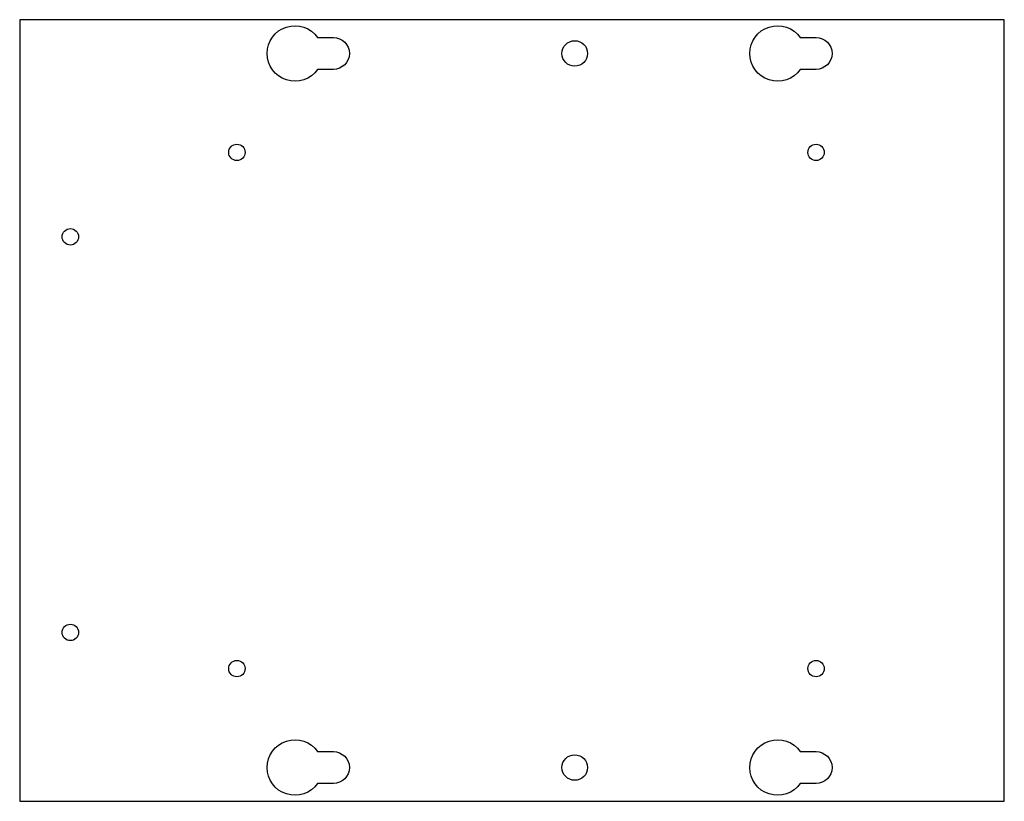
# Model space of a CAD drawing. Header units: millimetres. Extents: x -900 to -696, y 0 to 162.
import ezdxf

# ---------------------------------------------------------------- set-up
doc = ezdxf.new("R2010")
doc.units = ezdxf.units.MM
doc.layers.get('0').update_dxf_attribs({"linetype": 'CONTINUOUS'})

msp = doc.modelspace()

# ---------------------------------------------------------------- linework, layer by layer
msp.add_lwpolyline([(-696, 0), (-696, 162), (-900, 162), (-900, 0)], close=True)
for points in [[(-838.29, 158.3), (-835, 158.3, -1), (-835, 151.7), (-838.29, 151.7, -3.169324)], [(-738.29, 158.3), (-735, 158.3, -1), (-735, 151.7), (-738.29, 151.7, -3.169324)], [(-838.29, 10.3), (-835, 10.3, -1), (-835, 3.7), (-838.29, 3.7, -3.169324)], [(-738.29, 10.3), (-735, 10.3, -1), (-735, 3.7), (-738.29, 3.7, -3.169324)]]:
    msp.add_lwpolyline(points, format="xyb", close=True)
for centre, radius in [((-785, 155), 2.65), ((-855, 134.5), 1.7), ((-735, 134.5), 1.7), ((-889.5, 117), 1.7), ((-889.5, 35), 1.7), ((-855, 27.5), 1.7), ((-735, 27.5), 1.7), ((-785, 7), 2.65)]:
    msp.add_circle(centre, radius)

doc.saveas('drawing.dxf')
